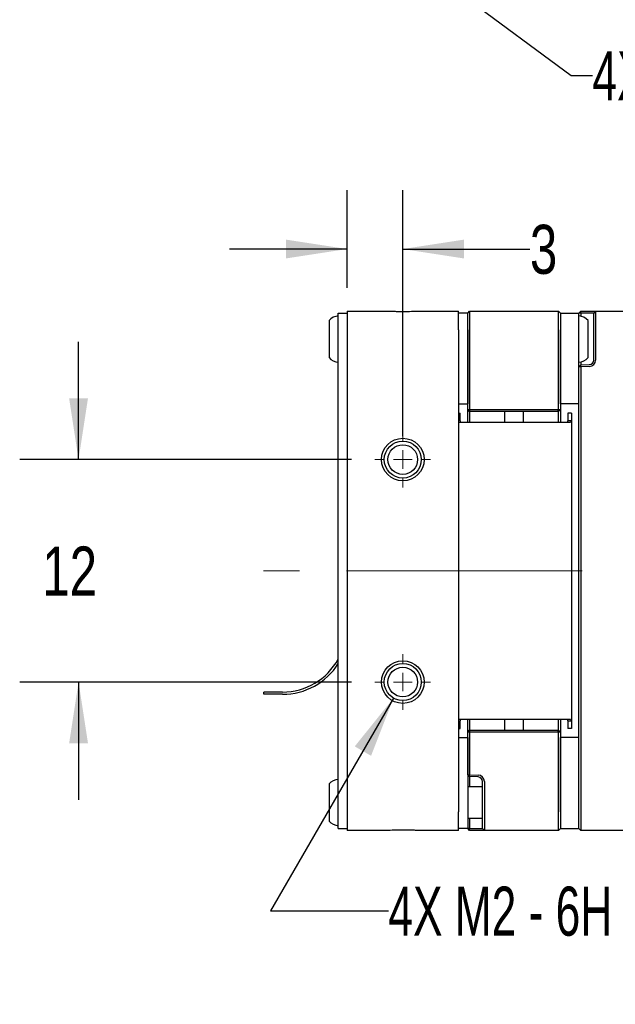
# Paper-space layout 'RJ45 body' of a CAD drawing. Header units: millimetres. Extents: x 5 to 274, y 4 to 211.
# Tile 6 of 21: x 97 to 130, y 89 to 142. Entities that reach past the tile are written whole.
import ezdxf

# ---------------------------------------------------------------- set-up
doc = ezdxf.new("R2010")
doc.units = ezdxf.units.MM
doc.linetypes.add('CENTERX2', pattern=[20.32, 12.7, -2.54, 2.54, -2.54])
doc.layers.add('DIMENSIONS', color=8, linetype='Continuous')
doc.styles.add('SLDTEXTSTYLE0', font='TXT', dxfattribs={"width": 0.75})
doc.styles.add('SLDTEXTSTYLE3', font='TXT', dxfattribs={"width": 0.675})
doc.dimstyles.new('SLDDIMSTYLE8', dxfattribs={"dimtxt": 2.645833, "dimasz": 3.302, "dimexe": 0, "dimexo": 0.0625, "dimgap": 0.661458, "dimtad": 0, "dimtih": 1, "dimtoh": 1, "dimdec": 0, "dimrnd": 1e-09, "dimzin": 12, "dimdsep": 46, "dimtxsty": 'SLDTEXTSTYLE0', "dimsah": 1, "dimcen": 0.09, "dimadec": 0, "dimazin": 3, "dimtfac": 1, "dimtdec": 0, "dimtmove": 0, "dimatfit": 0, "dimfxl": 1, "dimfrac": 2, "dimtolj": 1, "dimtzin": 12, "dimarcsym": 0})
doc.dimstyles.new('SLDDIMSTYLE9', dxfattribs={"dimtxt": 2.645833, "dimasz": 3.302, "dimexe": 0, "dimexo": 0.0625, "dimgap": 0.661458, "dimtad": 0, "dimtih": 1, "dimtoh": 1, "dimdec": 6, "dimrnd": 1e-09, "dimzin": 12, "dimdsep": 46, "dimtxsty": 'SLDTEXTSTYLE0', "dimsah": 1, "dimcen": 0, "dimadec": 0, "dimazin": 3, "dimtfac": 1, "dimtofl": 0, "dimtmove": 0, "dimatfit": 3, "dimfxl": 1, "dimfrac": 2, "dimtolj": 1, "dimtzin": 12, "dimarcsym": 0})

# ---------------------------------------------------------------- blocks, each defined once
blk = doc.blocks.new('_D_19')
at = {"layer": 'DIMENSIONS'}
for p, q in [((115.049, 127.742), (115.049, 133.003)), ((118.049, 119.742), (118.049, 133.003)), ((115.049, 129.828), (108.699, 129.828)), ((118.049, 129.828), (124.907, 129.828))]:
    blk.add_line(p, q, dxfattribs=at)
for points in [[(115.049, 129.828), (111.747, 130.336), (111.747, 129.32)], [(118.049, 129.828), (121.351, 129.32), (121.351, 130.336)]]:
    blk.add_solid(points, dxfattribs=at)
at = {"layer": 'DIMENSIONS', "insert": (124.907, 131.136), "char_height": 2.646, "attachment_point": 1, "style": 'SLDTEXTSTYLE0'}
blk.add_mtext('3', dxfattribs=at)
blk = doc.blocks.new('_D_20')
at = {"layer": 'DIMENSIONS'}
for p, q in [((100.56, 118.472), (100.56, 124.822)), ((115.279, 118.472), (97.385, 118.472)), ((115.279, 106.472), (97.385, 106.472)), ((100.56, 106.472), (100.56, 100.122))]:
    blk.add_line(p, q, dxfattribs=at)
for points in [[(100.56, 118.472), (101.068, 121.774), (100.052, 121.774)], [(100.56, 106.472), (100.052, 103.17), (101.068, 103.17)]]:
    blk.add_solid(points, dxfattribs=at)
at = {"layer": 'DIMENSIONS', "insert": (98.605, 113.781), "char_height": 2.6458, "attachment_point": 1, "style": 'SLDTEXTSTYLE0'}
blk.add_mtext('12', dxfattribs=at)
blk = doc.blocks.new('SW_SYMBOL_HOLE_DEPTH')
at = {"layer": 'DIMENSIONS', "color": 0}
for p, q in [((0, 875), (800, 875)), ((400, 875), (400, 75)), ((100, 555), (400, 75)), ((700, 555), (400, 75))]:
    blk.add_line(p, q, dxfattribs=at)
blk = doc.blocks.new('_D_21')
at = {"layer": 'DIMENSIONS'}
for p, q in [((117.549, 105.606), (110.921, 94.125)), ((110.921, 94.125), (117.271, 94.125))]:
    blk.add_line(p, q, dxfattribs=at)
blk.add_solid([(117.549, 105.606), (115.458, 103), (116.338, 102.492)], dxfattribs=at)
at = {"layer": 'DIMENSIONS', "xscale": 0.0033796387, "yscale": 0.0033796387, "zscale": 0.0033796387}
blk.add_blockref('SW_SYMBOL_HOLE_DEPTH', (136.007, 92.39), dxfattribs=at)
at = {"layer": 'DIMENSIONS', "attachment_point": 1}
for s, insert, char_height, style in [('4X M2 - 6H', (117.271, 95.434), 2.6458, 'SLDTEXTSTYLE3'), ('3', (140.783, 95.434), 2.646, 'SLDTEXTSTYLE0'), ('MIN', (143.713, 95.434), 2.6458, 'SLDTEXTSTYLE0')]:
    blk.add_mtext(s, dxfattribs=dict(at, insert=insert, char_height=char_height, style=style))
blk = doc.blocks.new('SW_CENTERMARKSYMBOL_15')
at = {"color": 0, "linetype": 'Continuous', "lineweight": 18}
for p, q in [((0, 1), (0, 1.5)), ((-1, 0), (-1.5, 0)), ((0, 0), (-0.5, 0)), ((0, 0), (0, 0.5)), ((0, 0), (0, -0.5)), ((0, 0), (0.5, 0)), ((1, 0), (1.5, 0)), ((0, -1), (0, -1.5))]:
    blk.add_line(p, q, dxfattribs=at)
blk = doc.blocks.new('SW_CENTERMARKSYMBOL_16')
at = {"color": 0, "linetype": 'Continuous', "lineweight": 18}
for p, q in [((0, 1), (0, 1.5)), ((-1, 0), (-1.5, 0)), ((0, 0), (-0.5, 0)), ((0, 0), (0, 0.5)), ((0, 0), (0, -0.5)), ((0, 0), (0.5, 0)), ((1, 0), (1.5, 0)), ((0, -1), (0, -1.5))]:
    blk.add_line(p, q, dxfattribs=at)
blk = doc.blocks.new('_D_27')
at = {"layer": 'DIMENSIONS'}
for p, q in [((119.254, 145.023), (127.125, 139.192)), ((127.125, 139.192), (128.281, 139.192))]:
    blk.add_line(p, q, dxfattribs=at)
blk.add_solid([(119.254, 145.023), (121.605, 142.65), (122.21, 143.466)], dxfattribs=at)
at = {"layer": 'DIMENSIONS', "xscale": 0.0033796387, "yscale": 0.0033796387, "zscale": 0.0033796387}
blk.add_blockref('SW_SYMBOL_HOLE_DEPTH', (147.018, 137.457), dxfattribs=at)
at = {"layer": 'DIMENSIONS', "attachment_point": 1}
for s, insert, char_height, style in [('4X M3 - 6H', (128.281, 140.501), 2.6458, 'SLDTEXTSTYLE3'), ('3', (151.794, 140.501), 2.646, 'SLDTEXTSTYLE0'), ('MIN', (154.724, 140.501), 2.6458, 'SLDTEXTSTYLE0')]:
    blk.add_mtext(s, dxfattribs=dict(at, insert=insert, char_height=char_height, style=style))

psp = doc.layouts.new('RJ45 body')

# ---------------------------------------------------------------- linework, layer by layer
at = {"color": 7, "linetype": 'Continuous', "lineweight": 25}
for p, q in [((115.0491738, 126.4718718), (115.0491738, 125.4718718)), ((115.0491738, 126.4718718), (117.3617875, 126.4718718)), ((118.7365602, 126.4718718), (121.0491738, 126.4718718)), ((121.0491738, 125.4718718), (121.0491738, 126.4718718)), ((121.5491738, 126.3718718), (121.6491738, 126.4718718)), ((121.6491738, 126.4718718), (121.6491738, 125.4718718)), ((121.6491738, 126.4718718), (126.4491738, 126.4718718)), ((126.4491738, 125.4718718), (126.4491738, 126.4718718)), ((126.4491738, 126.4718718), (126.5491738, 126.3718718)), ((127.5491738, 126.3718718), (127.6491738, 126.4718718)), ((127.6491129, 126.3718718), (127.6491738, 126.4718718)), ((127.6491738, 126.4718718), (128.1113886, 126.4718718)), ((128.1113886, 126.4718718), (128.4491738, 126.4718718)), ((128.4491738, 126.4718718), (128.3491738, 126.3718718)), ((128.4491738, 126.4718718), (128.4491738, 125.4718718)), ((128.4491738, 126.4718718), (132.4491738, 126.4718718)), ((114.0701738, 125.9718718), (114.0701738, 125.3076445)), ((114.5701738, 125.3718718), (114.5701738, 126.3718718)), ((114.5701738, 126.3718718), (115.0491738, 126.3718718)), ((121.5491738, 126.3718718), (121.0491738, 126.3718718)), ((121.5491738, 125.4718718), (121.5491738, 126.3718718)), ((126.5491738, 126.3718718), (126.5491738, 125.4718718)), ((126.5491738, 126.3718718), (127.5491738, 126.3718718)), ((127.6491129, 126.3718718), (127.5491738, 126.3718718)), ((127.5491738, 125.4718718), (127.5491738, 126.3718718)), ((127.6491129, 126.3718718), (127.6491129, 126.2068513)), ((128.1078987, 126.3718718), (127.6491129, 126.3718718)), ((128.0491738, 123.9718718), (128.0491738, 125.9718718)), ((128.3491738, 126.3718718), (128.1078987, 126.3718718)), ((128.3491738, 125.4718718), (128.3491738, 126.3718718)), ((114.5701738, 99.5718718), (114.5701738, 125.3718718)), ((115.0491738, 125.4718718), (115.0491738, 99.4718718)), ((121.0491738, 125.4718718), (121.0491738, 99.4718718)), ((121.5491738, 121.1718718), (121.5491738, 125.4718718)), ((121.5491738, 125.4718718), (121.5491738, 121.4718718)), ((121.6491738, 125.4718718), (121.6491738, 121.1718718)), ((126.4491738, 121.1718718), (126.4491738, 125.4718718)), ((126.5491738, 125.4718718), (126.5491738, 121.1718718)), ((126.5491738, 121.4718718), (126.5491738, 125.4718718)), ((127.5491738, 121.4718718), (127.5491738, 125.4718718)), ((128.3491738, 123.8412306), (128.3491738, 125.4718718)), ((128.4491738, 125.4718718), (128.4491738, 123.8412306)), ((114.0701738, 125.3076445), (114.0701738, 123.9718718)), ((127.6491129, 123.5753618), (127.5491738, 123.4681902)), ((127.6491738, 123.4753029), (127.5491738, 123.4681902)), ((127.5491738, 99.4718718), (127.5491738, 123.4681902)), ((127.6491129, 123.7368923), (127.6491129, 123.5753618)), ((127.6491129, 123.5753618), (128.1078987, 123.5913829)), ((127.6491738, 123.4753029), (127.6491129, 123.5753618)), ((128.1113886, 123.4914438), (127.6491738, 123.4753029)), ((127.6491738, 123.4753029), (127.6491738, 99.4718718)), ((121.0491738, 121.4718718), (121.5491738, 121.4718718)), ((121.6491738, 121.0718718), (121.5491738, 121.1718718)), ((121.5491738, 121.1718718), (121.6491738, 121.1718718)), ((121.5491738, 120.9718718), (121.5491738, 121.1718718)), ((121.6491738, 121.1718718), (126.4491738, 121.1718718)), ((121.6905952, 121.0718718), (121.6491738, 121.1718718)), ((126.4077525, 121.0718718), (126.4491738, 121.1718718)), ((126.4491738, 121.1718718), (126.5491738, 121.1718718)), ((126.4491738, 121.0718718), (126.5491738, 121.1718718)), ((127.5491738, 121.4718718), (126.5491738, 121.4718718)), ((126.5491738, 121.1718718), (126.5491738, 120.9718718)), ((121.0491738, 120.9718718), (121.1491738, 120.9718718)), ((121.1491738, 120.574045), (121.0491738, 120.574045)), ((121.1491738, 120.574045), (121.1491738, 120.9718718)), ((121.1868415, 120.4718718), (121.1491738, 120.574045)), ((121.5491738, 120.4718718), (121.5491738, 120.9718718)), ((121.6905952, 121.0718718), (121.6491738, 121.0718718)), ((121.6500542, 121.0718718), (121.6500542, 120.4718718)), ((126.4077525, 121.0718718), (121.6905952, 121.0718718)), ((123.5491738, 120.4718718), (123.5491738, 121.0718718)), ((124.5491738, 121.0718718), (124.5491738, 120.4718718)), ((126.4491738, 121.0718718), (126.4077525, 121.0718718)), ((126.4482935, 120.4718718), (126.4482935, 121.0718718)), ((126.5491738, 120.9718718), (126.5491738, 120.4718718)), ((126.9491738, 120.574045), (126.9115062, 120.4718718)), ((127.1491738, 120.9718718), (126.9491738, 120.9718718)), ((126.9491738, 120.9718718), (126.9491738, 120.574045)), ((126.9491738, 120.574045), (127.1491738, 120.574045)), ((127.1491738, 120.574045), (127.1039726, 120.4718718)), ((127.1491738, 120.9718718), (127.1491738, 120.574045)), ((127.1491738, 120.574045), (127.1491738, 104.3696986)), ((122.1491738, 120.4718718), (121.0491738, 120.4718718)), ((125.9491738, 120.4718718), (122.1491738, 120.4718718)), ((127.1039726, 120.4718718), (125.9491738, 120.4718718)), ((111.5596738, 105.9333718), (110.5596738, 105.9333718)), ((110.5596738, 105.8103718), (110.5596738, 105.9333718)), ((111.5596738, 105.8103718), (110.5596738, 105.8103718)), ((121.0491738, 104.4718718), (122.1491738, 104.4718718)), ((121.0491738, 104.3696986), (121.1491738, 104.3696986)), ((121.1491738, 104.3696986), (121.1868415, 104.4718718)), ((121.1491738, 103.9718718), (121.1491738, 104.3696986)), ((121.5491738, 103.9718718), (121.5491738, 104.4718718)), ((121.6500542, 104.4718718), (121.6500542, 103.8718718)), ((122.1491738, 104.4718718), (125.9491738, 104.4718718)), ((123.5491738, 103.8718718), (123.5491738, 104.4718718)), ((124.5491738, 104.4718718), (124.5491738, 103.8718718)), ((125.9491738, 104.4718718), (127.1039726, 104.4718718)), ((126.4482935, 103.8718718), (126.4482935, 104.4718718)), ((126.5491738, 104.4718718), (126.5491738, 103.9718718)), ((126.9115062, 104.4718718), (126.9491738, 104.3696986)), ((127.1491738, 104.3696986), (126.9491738, 104.3696986)), ((126.9491738, 104.3696986), (126.9491738, 103.9718718)), ((127.1039726, 104.4718718), (127.1491738, 104.3696986)), ((127.1491738, 104.3696986), (127.1491738, 103.9718718)), ((121.0491738, 103.9718718), (121.1491738, 103.9718718)), ((121.5491738, 103.7718718), (121.5491738, 103.9718718)), ((121.5491738, 103.7718718), (121.6491738, 103.8718718)), ((121.5491738, 101.4755534), (121.5491738, 103.7718718)), ((121.6491738, 103.7718718), (121.5491738, 103.7718718)), ((121.6491738, 103.7718718), (121.6905952, 103.8718718)), ((121.6491738, 103.8718718), (121.6905952, 103.8718718)), ((121.6491738, 103.7718718), (121.6491738, 101.4684407)), ((126.4491738, 103.7718718), (121.6491738, 103.7718718)), ((121.6905952, 103.8718718), (126.4077525, 103.8718718)), ((126.4491738, 103.7718718), (126.4077525, 103.8718718)), ((126.4077525, 103.8718718), (126.4491738, 103.8718718)), ((126.5491738, 103.7718718), (126.4491738, 103.8718718)), ((126.4491738, 99.4718718), (126.4491738, 103.7718718)), ((126.5491738, 103.7718718), (126.4491738, 103.7718718)), ((126.5491738, 103.9718718), (126.5491738, 103.7718718)), ((126.5491738, 103.7718718), (126.5491738, 99.4718718)), ((127.1491738, 103.9718718), (126.9491738, 103.9718718)), ((121.0491738, 103.4718718), (121.5491738, 103.4718718)), ((121.5491738, 103.4718718), (121.5491738, 99.4718718)), ((127.5491738, 103.4718718), (126.5491738, 103.4718718)), ((126.5491738, 99.4718718), (126.5491738, 103.4718718)), ((127.5491738, 99.4718718), (127.5491738, 103.4718718)), ((121.5491738, 101.4755534), (121.6491738, 101.4684407)), ((121.6491129, 101.3683819), (121.5491738, 101.4755534)), ((121.6491129, 101.3683819), (121.6491738, 101.4684407)), ((121.6491738, 101.4684407), (122.1113886, 101.4522998)), ((114.0701738, 100.9718718), (114.0701738, 100.8911622)), ((122.1078987, 101.3523607), (121.6491129, 101.3683819)), ((121.6491129, 101.3683819), (121.6491129, 100.8218718)), ((122.3491738, 99.4718718), (122.3491738, 101.102513)), ((122.4491738, 101.102513), (122.4491738, 99.4718718)), ((114.0701738, 100.8911622), (114.0701738, 98.9718718)), ((122.3491738, 100.8218718), (121.5491738, 100.8218718)), ((114.5701738, 98.5718718), (114.5701738, 99.5718718)), ((115.0491738, 99.4718718), (115.0491738, 98.4718718)), ((121.0491738, 98.4718718), (121.0491738, 99.4718718)), ((121.5491738, 99.4718718), (121.5491738, 98.5718718)), ((122.3491738, 98.5718718), (122.3491738, 99.4718718)), ((122.4491738, 99.4718718), (122.4491738, 98.4718718)), ((126.4491738, 98.4718718), (126.4491738, 99.4718718)), ((126.5491738, 99.4718718), (126.5491738, 98.5718718)), ((127.5491738, 98.5718718), (127.5491738, 99.4718718)), ((127.6491738, 99.4718718), (127.6491738, 98.4718718)), ((121.5491738, 99.1218718), (122.3491738, 99.1218718)), ((121.6491129, 99.1218718), (121.6491129, 98.5718718)), ((114.5701738, 98.5718718), (115.0491738, 98.5718718)), ((117.3617875, 98.4718718), (115.0491738, 98.4718718)), ((121.0491738, 98.4718718), (118.7365602, 98.4718718)), ((121.5491738, 98.5718718), (121.0491738, 98.5718718)), ((121.6491738, 98.4718718), (121.5491738, 98.5718718)), ((121.6491129, 98.5718718), (121.5491738, 98.5718718)), ((121.6491738, 98.4718718), (121.6491129, 98.5718718)), ((121.6491129, 98.5718718), (122.1078987, 98.5718718)), ((122.1113886, 98.4718718), (121.6491738, 98.4718718)), ((122.1078987, 98.5718718), (122.3491738, 98.5718718)), ((122.4491738, 98.4718718), (122.1113886, 98.4718718)), ((122.4491738, 98.4718718), (122.3491738, 98.5718718)), ((126.4491738, 98.4718718), (122.4491738, 98.4718718)), ((126.5491738, 98.5718718), (126.4491738, 98.4718718)), ((126.5491738, 98.5718718), (127.5491738, 98.5718718)), ((127.6491738, 98.4718718), (127.5491738, 98.5718718)), ((132.4491738, 98.4718718), (127.6491738, 98.4718718))]:
    psp.add_line(p, q, dxfattribs=at)
at = {"color": 7, "linetype": 'CENTERX2', "lineweight": 18}
psp.add_line((148.0413837, 112.4718718), (110.542867, 112.4718718), dxfattribs=at)
at = {"color": 7, "linetype": 'Continuous', "lineweight": 25}
for centre, radius in [((118.0491738, 118.4718718), 1.15), ((118.0491738, 118.4718718), 1), ((118.0491738, 118.4718718), 0.8), ((118.0491738, 106.4718718), 1.15), ((118.0491738, 106.4718718), 1), ((118.0491738, 106.4718718), 0.8)]:
    psp.add_circle(centre, radius, dxfattribs=at)
for centre, radius, start, end in [((114.6314213, 125.4743768), 0.75, 94.68417983, 138.44592252), ((127.4879263, 125.4743768), 0.75, 41.55407748, 85.31582017), ((114.6314213, 124.4693668), 0.75, 221.55407748, 265.31582017), ((127.4879263, 124.4693668), 0.75, 274.68417983, 318.44592252), ((128.0991738, 123.8412306), 0.25, 272, 0), ((128.0991738, 123.8412306), 0.35, 272, 0), ((111.5596738, 109.3718718), 3.4385, 270, 331.10742154), ((111.5596738, 109.3718718), 3.5615, 270, 327.70301021), ((122.0991738, 101.102513), 0.35, 0, 88), ((114.6314213, 100.4743768), 0.75, 94.68417983, 138.44592252), ((122.0991738, 101.102513), 0.25, 0, 88), ((114.6314213, 99.4693668), 0.75, 221.55407748, 265.31582017)]:
    psp.add_arc(centre, radius, start, end, dxfattribs=at)
for points in [[(117.3617875, 126.4718718), (117.4318713, 126.4710738), (117.5736614, 126.4694592), (117.8901675, 126.4610808), (118.2930924, 126.4630345), (118.5952342, 126.4690555), (118.7365602, 126.4718718)], [(118.7365602, 98.4718718), (118.6664763, 98.4726699), (118.5246862, 98.4742844), (118.2081801, 98.4826628), (117.8052552, 98.4807091), (117.5031135, 98.4746881), (117.3617875, 98.4718718)]]:
    psp.add_open_spline(points, degree=3, knots=[0, 0, 0, 0, 0.1601237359, 0.3239543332, 0.6837814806, 1, 1, 1, 1], dxfattribs=at)

# ---------------------------------------------------------------- block references
at = {"color": 7, "linetype": 'Continuous', "lineweight": 0}
for name, p in [('SW_CENTERMARKSYMBOL_16', (118.0491738, 118.4718718)), ('SW_CENTERMARKSYMBOL_15', (118.0491738, 106.4718718))]:
    psp.add_blockref(name, p, dxfattribs=at)

# ---------------------------------------------------------------- dimensions: what is measured, and where the dimension line sits
at = {"layer": 'DIMENSIONS'}
for p1, p2, text, picture, middle in [((116.8439237, 146.8093464), (119.2544239, 145.0234324), '4X M3 - 6H {\\fGDT;x} 3\\P', '_D_27', (144.82087, 139.1920528)), ((118.5491738, 107.3378972), (117.5491738, 105.6058464), '4X M2 - 6H {\\fGDT;x} 3\\P', '_D_21', (133.8100583, 94.1249233))]:
    dim = psp.add_diameter_dim_2p(p1=p1, p2=p2, text=text, dimstyle='SLDDIMSTYLE9', override={"dimpost": '<>'}, dxfattribs=at)
    dim.commit()
    dim.dimension.update_dxf_attribs({"geometry": picture, "text_midpoint": middle, "dimtype": 163})
dim = psp.add_linear_dim(base=(118.0491738, 129.827794), p1=(115.0491738, 126.4718718), p2=(118.0491738, 118.4718718), dimstyle='SLDDIMSTYLE8', dxfattribs=at)
dim.commit()
dim.dimension.update_dxf_attribs({"geometry": '_D_19', "text_midpoint": (125.8847796, 129.827794), "dimtype": 160})
dim = psp.add_linear_dim(base=(100.5596738, 106.4718718), p1=(116.5491738, 118.4718718), p2=(116.5491738, 106.4718718), angle=90, dimstyle='SLDDIMSTYLE8', dxfattribs=at)
dim.commit()
dim.dimension.update_dxf_attribs({"geometry": '_D_20', "text_midpoint": (100.5596738, 112.4718718), "dimtype": 160})

doc.saveas('drawing.dxf')
